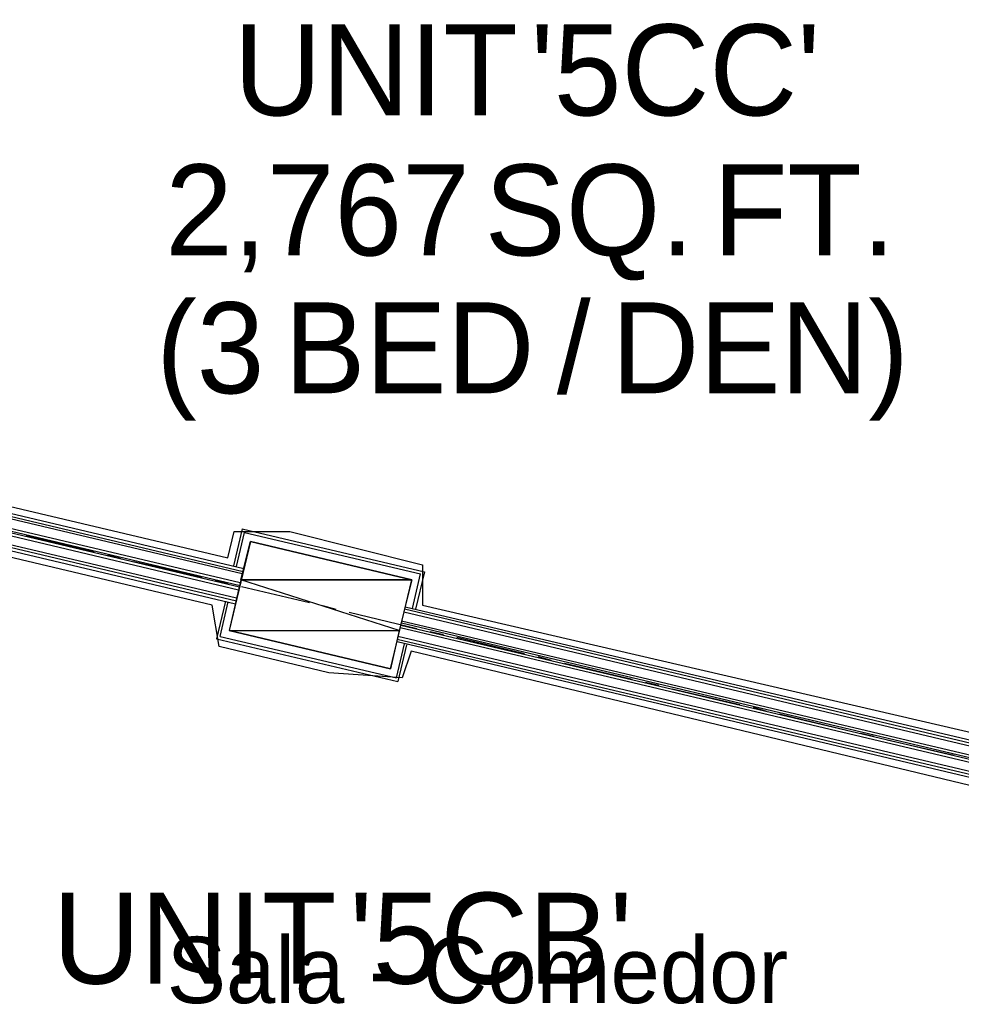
# Model space of a CAD drawing. Header units: feet. Extents: x -79 to 198, y -22 to 181.
# Tile 141 of 256: x 97 to 114, y 72 to 90. Entities that reach past the tile are written whole.
import ezdxf
from ezdxf.enums import TextEntityAlignment as Align

# ---------------------------------------------------------------- set-up
doc = ezdxf.new("R2010")
doc.units = ezdxf.units.FT
for name, color, linetype in [('A-AREA-UNIDAD', 30, 'CONTINUOUS'), ('A-LINEA', 7, 'CONTINUOUS'), ('A-MURO-CONCRETO', 8, 'CONTINUOUS'), ('A-NOMBRE-ESPACIO', 2, 'CONTINUOUS'), ('A-TEXTO-PDF', 3, 'CONTINUOUS')]:
    doc.layers.add(name, color=color, linetype=linetype)

msp = doc.modelspace()

# ---------------------------------------------------------------- linework, layer by layer
at = {"layer": 'A-AREA-UNIDAD'}
for points in [[(66.24, 88.4444), (101.088, 80.2133), (101.2, 80.6933), (102.208, 80.6933), (104.608, 80.0889), (104.608, 79.36), (117.472, 76.3733), (117.568, 75.9644), (118.96, 75.84), (129.568, 73.3689)], [(128.8, 72.8889), (118.048, 75.4133), (118, 75.6444), (117.472, 75.7689), (116.24, 75.68), (104.4, 78.5244), (104.24, 78.0444), (102.912, 78.1333), (100.928, 78.6133), (100.8, 79.36), (66.048, 87.6089)]]:
    msp.add_lwpolyline(points, dxfattribs=at)
at = {"layer": 'A-LINEA'}
for p, q in [((101.36, 79.9644), (65.84, 88.3778)), ((101.3733, 80.0178), (65.8533, 88.4178)), ((101.3467, 79.9244), (65.8267, 88.3244)), ((101.28, 79.6311), (65.76, 88.0444)), ((101.2933, 79.6844), (65.7733, 88.0844)), ((101.3067, 79.7644), (65.7867, 88.1644)), ((101.3067, 79.7111), (65.7867, 88.1244)), ((101.24, 79.4844), (65.72, 87.8844)), ((101.24, 79.4311), (65.72, 87.8311)), ((101.2267, 79.3778), (65.7067, 87.7911)), ((101.3467, 80.7378), (101.1867, 80.0711)), ((101.3467, 80.7378), (104.64, 79.9644)), ((97.44, 80.6178), (98.6667, 80.3244)), ((101.24, 80.0578), (101.3867, 80.6711)), ((101.3867, 80.6711), (104.5733, 79.9244)), ((98.9067, 80.2711), (99.1467, 80.2044)), ((99.3867, 80.1511), (100.6133, 79.8711)), ((100.8533, 79.8044), (101.0933, 79.7511)), ((104.4267, 79.2978), (104.5733, 79.9244)), ((104.64, 79.9644), (104.48, 79.2844)), ((101.3333, 79.6978), (102.56, 79.4044)), ((100.9467, 78.7911), (101.0933, 79.4178)), ((102.8, 79.3511), (103.04, 79.2844)), ((117.4533, 76.1644), (104.28, 79.2844)), ((117.4667, 76.2178), (104.2933, 79.3244)), ((103.28, 79.2311), (104.5067, 78.9378)), ((117.44, 76.1111), (104.2667, 79.2311)), ((117.3733, 75.8311), (104.2, 78.9511)), ((117.3867, 75.8844), (104.2133, 78.9911)), ((117.4, 75.9644), (104.2267, 79.0711)), ((117.3867, 75.9111), (104.2267, 79.0311)), ((100.9467, 78.7911), (104.1333, 78.0444)), ((117.32, 75.6311), (104.1467, 78.7378)), ((117.3333, 75.6844), (104.16, 78.7911)), ((104.7467, 78.8844), (104.9867, 78.8311)), ((105.2267, 78.7778), (106.4533, 78.4844)), ((104.1333, 78.0444), (104.28, 78.6578)), ((117.3067, 75.5778), (104.1467, 78.6978)), ((104.32, 78.6444), (104.16, 77.9778)), ((106.6933, 78.4311), (106.9333, 78.3644)), ((107.1733, 78.3111), (108.4, 78.0178)), ((108.64, 77.9644), (108.88, 77.9111)), ((109.12, 77.8444), (110.3467, 77.5644)), ((110.5867, 77.5111), (110.8267, 77.4444)), ((111.0667, 77.3911), (112.28, 77.0978)), ((112.5333, 77.0444), (112.7733, 76.9911)), ((113.0133, 76.9244), (114.2267, 76.6444))]:
    msp.add_line(p, q, dxfattribs=at)
for points in [[(104.0267, 78.2044), (104.4133, 79.8178), (101.4933, 80.5111), (101.1067, 78.8978), (104.0267, 78.2044)], [(101.04, 79.4311), (100.88, 78.7511), (104.16, 77.9778)]]:
    msp.add_lwpolyline(points, dxfattribs=at)
at = {"layer": 'A-MURO-CONCRETO'}
for points in [[(101.4933, 80.5111), (104.4133, 79.8178), (101.32, 79.8178), (101.4933, 80.5111), (101.4933, 80.5111)], [(101.32, 79.8178), (101.1067, 78.8978), (104.1867, 78.8978), (101.32, 79.8178)], [(101.32, 79.8178), (104.4133, 79.8178), (104.1867, 78.8978), (101.32, 79.8178), (101.32, 79.8178)], [(101.1067, 78.8978), (104.1867, 78.8978), (104.0267, 78.2044), (101.1067, 78.8978), (101.1067, 78.8978)]]:
    msp.add_lwpolyline(points, dxfattribs=at)

# ---------------------------------------------------------------- texts
at = {"layer": 'A-NOMBRE-ESPACIO'}
msp.add_text('Sala - Comedor', height=1.2, dxfattribs=at).set_placement((105.6, 72.16), align=Align.CENTER)
at = {"layer": 'A-TEXTO-PDF'}
for s, p in [("'5CC'", (109.1827, 88.2185)), ('UNIT', (103.7601, 88.2185)), ('2,767', (102.7073, 85.6852)), ('SQ.', (107.6258, 85.6852)), ('FT.', (111.5136, 85.6852)), ('(3', (100.7679, 83.1918)), ('/', (107.3428, 83.1918)), ('DEN)', (110.7151, 83.1918)), ('BED', (104.3696, 83.1918)), ('UNIT', (100.4801, 72.5118)), ("'5CB'", (105.8462, 72.5118))]:
    msp.add_text(s, height=1.646, dxfattribs=at).set_placement(p, align=Align.CENTER)

doc.saveas('drawing.dxf')
